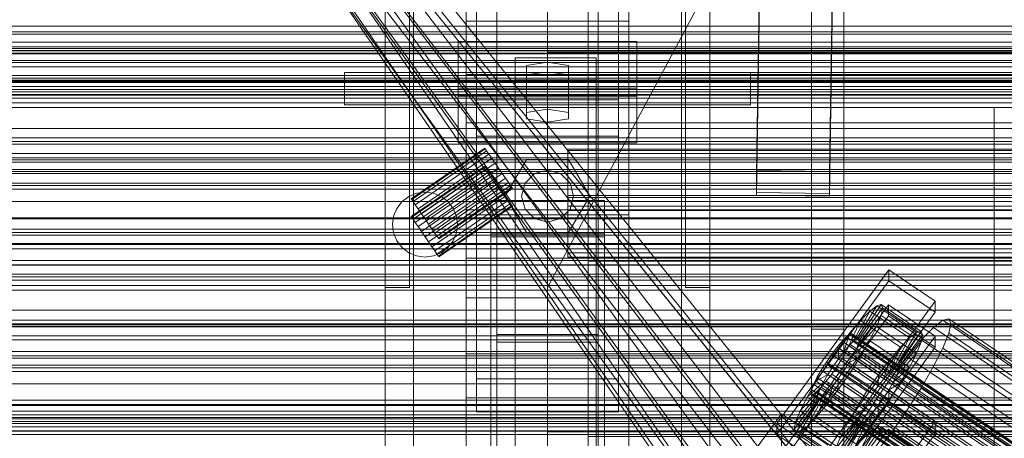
# Model space of a CAD drawing. Header units: millimetres. Extents: x -2233 to 61924, y -68080 to 6847.
# Tile 94 of 256: x -560 to -318, y -34682 to -34578. Entities that reach past the tile are written whole.
import ezdxf

# ---------------------------------------------------------------- set-up
doc = ezdxf.new("R2010")
doc.units = ezdxf.units.MM
for name, color, linetype, lineweight in [('COTAS_O', 1, 'Continuous', 0), ('COTAS_P', 1, 'Continuous', 0), ('frontal_briquetadora', 7, 'Continuous', 0), ('frontal_C01', 7, 'Continuous', 0), ('frontal_C02', 7, 'Continuous', 0), ('frontal_C03', 7, 'Continuous', 0), ('frontal_mezcladora', 7, 'Continuous', 0), ('frontal_secador', 7, 'Continuous', 0), ('frontal_tolva-C01', 7, 'Continuous', 0)]:
    doc.layers.add(name, color=color, linetype=linetype, lineweight=lineweight)
doc.dimstyles.new('R19_100', dxfattribs={"dimtxt": 250, "dimasz": 150, "dimexe": 150, "dimexo": 80, "dimgap": 100, "dimtad": 1, "dimtih": 1, "dimtoh": 1, "dimdsep": 46, "dimcen": 0.09, "dimadec": 0, "dimazin": 0, "dimtfac": 1, "dimtdec": 4, "dimtofl": 0, "dimtmove": 0, "dimatfit": 3, "dimfxl": 1, "dimtolj": 1, "dimtzin": 0, "dimarcsym": 0})

# ---------------------------------------------------------------- blocks, each defined once
blk = doc.blocks.new('DIM_R27_48')
at = {"layer": 'COTAS_P'}
for p, q in [((-1750, -34600), (-1600, -34555)), ((2600, -34600), (2450, -34555)), ((-1750, -35500), (-1750, -34600)), ((-1750, -34600), (2600, -34600)), ((-1750, -34600), (-1600, -34645)), ((2600, -34600), (2450, -34645)), ((2600, -35500), (2600, -34600))]:
    blk.add_line(p, q, dxfattribs=at)
blk.add_text('4350 P', height=250, dxfattribs=at).set_placement((425, -34500))
blk = doc.blocks.new('DIM_R27_54')
at = {"layer": 'COTAS_O'}
for p, q in [((-1850, -34600), (-1850, -35300)), ((-150, -34600), (-150, -35300)), ((-1850, -35300), (-1700, -35255)), ((-150, -35300), (-300, -35255)), ((-150, -35300), (-1850, -35300)), ((-1850, -35300), (-1700, -35345)), ((-150, -35300), (-300, -35345))]:
    blk.add_line(p, q, dxfattribs=at)
blk.add_text('1700 O', height=250, rotation=180, dxfattribs=at).set_placement((-1000, -35400))
blk = doc.blocks.new('DIM_R27_55')
at = {"layer": 'COTAS_O'}
for p, q in [((-650, -33700), (50, -33700)), ((50, -33700), (5, -33850)), ((50, -34900), (50, -33700)), ((50, -33700), (95, -33850)), ((50, -34900), (5, -34750)), ((50, -34900), (95, -34750)), ((-650, -34900), (50, -34900))]:
    blk.add_line(p, q, dxfattribs=at)
blk.add_text('1200 O', height=250, rotation=90, dxfattribs=at).set_placement((-50, -34300))
blk = doc.blocks.new('DIM_R27_56')
at = {"layer": 'COTAS_O'}
for p, q in [((-650, -34200), (-500, -34155)), ((650, -34200), (500, -34155)), ((-650, -34900), (-650, -34200)), ((-650, -34200), (650, -34200)), ((-650, -34200), (-500, -34245)), ((650, -34200), (500, -34245)), ((650, -34900), (650, -34200))]:
    blk.add_line(p, q, dxfattribs=at)
blk.add_text('1300 O', height=250, dxfattribs=at).set_placement((0, -34100))

msp = doc.modelspace()

# ---------------------------------------------------------------- linework, layer by layer
at = {"layer": 'frontal_briquetadora'}
for p, q in [((-430, -34680), (-430, -33820)), ((-430, -34680), (-430, -34260)), ((-430, -34680), (-430, -34305)), ((-430, -34471), (-430, -34680)), ((-430, -34496), (-430, -34680)), ((-430, -34680), (-223.45, -34680)), ((-430, -34680), (-210, -34680)), ((-430, -34680), (-320, -34680)), ((-430, -34736), (-430, -34680)), ((-320, -34736), (-320, -34680))]:
    msp.add_line(p, q, dxfattribs=at)
at = {"layer": 'frontal_C01'}
for p, q in [((-442.5, -34657.873), (-442.5, -34055.074)), ((-417.5, -34055.074), (-417.5, -34657.873)), ((-442.5, -34684.054), (-442.5, -34081.254)), ((-417.5, -34684.054), (-417.5, -34081.254)), ((-450, -34646.889), (-450, -34323.351)), ((-410, -34323.351), (-410, -34646.889)), ((-450, -34695.038), (-450, -34371.499)), ((-410, -34695.038), (-410, -34371.499)), ((-450, -34695.982), (-450, -34372.443)), ((-410, -34372.443), (-410, -34695.982)), ((-447.5, -34666.919), (-447.5, -34387.659)), ((-412.5, -34387.659), (-412.5, -34666.919)), ((-447.5, -34675.008), (-447.5, -34395.747)), ((-412.5, -34675.008), (-412.5, -34395.747)), ((-450, -34734.501), (-450, -34410.962)), ((-410, -34734.501), (-410, -34410.962)), ((-378.512, -34615.535), (-375.644, -34420.425)), ((-357.646, -34420.67), (-360.514, -34615.781)), ((-378.512, -34620.928), (-375.644, -34425.817)), ((-360.514, -34621.173), (-357.646, -34426.063)), ((-430, -34536.343), (-430, -34586.343)), ((-470, -34644.343), (-470, -34541.343)), ((-464, -34644.343), (-464, -34541.343)), ((-430, -34644.343), (-375, -34541.343)), ((-430, -34541.343), (-430, -34644.343)), ((-396, -34644.343), (-396, -34541.343)), ((-390, -34644.343), (-390, -34541.343)), ((-452, -34597.189), (-452, -34583.709)), ((-452, -34583.709), (-408, -34583.709)), ((-452, -34595.264), (-452, -34583.709)), ((-408, -34583.709), (-408, -34597.189)), ((-408, -34583.709), (-408, -34595.264)), ((-438, -34593.145), (-438, -34587.753)), ((-438, -34587.753), (-418, -34587.753)), ((-438, -34733.054), (-438, -34587.753)), ((-430, -34586.343), (-430, -34591.343)), ((430, -34586.343), (-430, -34586.343)), ((-418, -34587.753), (-418, -34593.145)), ((-418, -34587.753), (-418, -34733.054)), ((-430, -34588.831), (-435.196, -34589.64)), ((-435.196, -34589.64), (-435.196, -34591.258)), ((-435.196, -34601.196), (-435.196, -34589.64)), ((-424.804, -34589.64), (-430, -34588.831)), ((-430, -34600.387), (-430, -34588.831)), ((-424.804, -34591.258), (-424.804, -34589.64)), ((-424.804, -34601.196), (-424.804, -34589.64)), ((-480, -34591.343), (-380, -34591.343)), ((-480, -34599.343), (-480, -34591.343)), ((-435.196, -34591.258), (-430, -34592.067)), ((-435.196, -34602.813), (-435.196, -34591.258)), ((-430, -34592.067), (-424.804, -34591.258)), ((430, -34591.343), (-430, -34591.343)), ((-430, -34592.067), (-430, -34603.622)), ((-424.804, -34602.813), (-424.804, -34591.258)), ((-380, -34599.343), (-380, -34591.343)), ((-418, -34593.145), (-438, -34593.145)), ((-438, -34593.145), (-438, -34738.446)), ((-418, -34738.446), (-418, -34593.145)), ((-408, -34595.264), (-452, -34595.264)), ((-452, -34595.264), (-452, -34608.745)), ((-408, -34597.189), (-452, -34597.189)), ((-452, -34597.189), (-452, -34608.745)), ((-408, -34608.745), (-408, -34595.264)), ((-408, -34608.745), (-408, -34597.189)), ((-480, -34599.343), (-380, -34599.343)), ((-470, -34599.343), (-463, -34599.343)), ((-470, -35975), (-470, -34599.343)), ((-463, -35975), (-463, -34599.343)), ((-463, -34599.343), (-397, -34599.343)), ((-397, -34599.343), (-390, -34599.343)), ((-397, -35975), (-397, -34599.343)), ((-390, -35975), (-390, -34599.343)), ((-435.196, -34601.196), (-430, -34600.387)), ((-435.196, -34602.813), (-435.196, -34601.196)), ((-430, -34600.387), (-424.804, -34601.196)), ((-424.804, -34601.196), (-424.804, -34602.813)), ((-430, -34603.622), (-435.196, -34602.813)), ((-424.804, -34602.813), (-430, -34603.622)), ((-452, -34608.745), (-408, -34608.745)), ((-425, -34624.302), (-425, -34610.606)), ((-425, -34610.606), (425, -34610.606)), ((-425, -34622.162), (-425, -34610.606)), ((-440.4, -34621.843), (-435.2, -34612.836)), ((-435.2, -34612.836), (-424.8, -34612.836)), ((-424.8, -34612.836), (-419.6, -34621.843)), ((-435.543, -34618.643), (-433.2, -34616.301)), ((-433.2, -34616.301), (-430, -34615.443)), ((-430, -34615.443), (-426.8, -34616.301)), ((-426.8, -34616.301), (-424.457, -34618.643)), ((-360.514, -34615.781), (-378.512, -34615.535)), ((-378.512, -34615.535), (-378.512, -34620.928)), ((-360.514, -34621.173), (-360.514, -34615.781)), ((-436.4, -34621.843), (-435.543, -34618.643)), ((-424.457, -34618.643), (-423.6, -34621.843)), ((-378.512, -34620.928), (-360.514, -34621.173)), ((-444, -34631.128), (-444, -34623.04)), ((-444, -34623.04), (-416, -34623.04)), ((-444, -34716.011), (-444, -34623.04)), ((-435.2, -34630.85), (-440.4, -34621.843)), ((-435.543, -34625.043), (-436.4, -34621.843)), ((425, -34622.162), (-425, -34622.162)), ((-425, -34622.162), (-425, -34635.858)), ((-419.6, -34621.843), (-424.8, -34630.85)), ((-423.6, -34621.843), (-424.457, -34625.043)), ((-416, -34623.04), (-416, -34631.128)), ((-416, -34623.04), (-416, -34716.011)), ((-433.2, -34627.386), (-435.543, -34625.043)), ((-424.457, -34625.043), (-426.8, -34627.386)), ((425, -34624.302), (-425, -34624.302)), ((-425, -34624.302), (-425, -34635.858)), ((-430, -34628.243), (-433.2, -34627.386)), ((-426.8, -34627.386), (-430, -34628.243)), ((-416, -34631.128), (-444, -34631.128)), ((-444, -34631.128), (-444, -34724.099)), ((-424.8, -34630.85), (-435.2, -34630.85)), ((-416, -34724.099), (-416, -34631.128)), ((-425, -34635.858), (425, -34635.858)), ((-373.501, -34677.904), (-345.969, -34640.05)), ((-345.981, -34642.746), (-345.969, -34640.05)), ((-345.969, -34640.05), (-334.501, -34647.786)), ((-345.981, -34642.746), (-373.513, -34680.6)), ((-334.513, -34650.482), (-345.981, -34642.746)), ((-464, -34644.343), (-470, -34644.343)), ((-390, -34644.343), (-396, -34644.343)), ((-410, -34646.889), (-450, -34646.889)), ((-450, -34646.889), (-450, -34695.038)), ((-450, -34970.428), (-450, -34646.889)), ((-410, -34695.038), (-410, -34646.889)), ((-410, -34646.889), (-410, -34970.428)), ((-334.501, -34647.786), (-362.033, -34685.64)), ((-334.501, -34647.786), (-334.513, -34650.482)), ((-373.539, -34686.532), (-346.008, -34648.677)), ((-362.045, -34688.336), (-334.513, -34650.482)), ((-354.71, -34657.668), (-350.645, -34650.185)), ((-353.892, -34657.043), (-348.918, -34648.865)), ((-353.378, -34656.919), (-347.835, -34648.603)), ((-353.205, -34657.305), (-347.47, -34649.419)), ((-350.645, -34650.185), (-352.899, -34652.474)), ((-348.918, -34648.865), (-350.645, -34650.185)), ((-350.645, -34650.185), (-340.816, -34656.816)), ((-347.835, -34648.603), (-348.918, -34648.865)), ((-348.918, -34648.865), (-339.088, -34655.496)), ((-347.847, -34651.255), (-347.47, -34649.419)), ((-347.835, -34648.603), (-338.005, -34655.234)), ((-347.47, -34649.419), (-347.835, -34648.603)), ((-347.47, -34649.419), (-337.64, -34656.05)), ((-346.02, -34651.373), (-346.008, -34648.677)), ((-346.008, -34648.677), (-334.539, -34656.414)), ((-346.02, -34651.373), (-373.551, -34689.228)), ((-355.777, -34658.752), (-352.899, -34652.474)), ((-352.899, -34652.474), (-355.525, -34655.576)), ((-353.384, -34658.175), (-347.847, -34651.255)), ((-352.899, -34652.474), (-343.069, -34659.105)), ((-348.941, -34653.987), (-347.847, -34651.255)), ((-347.847, -34651.255), (-338.017, -34657.886)), ((-334.551, -34659.11), (-346.02, -34651.373)), ((-332.629, -34652.472), (-334.938, -34654.237)), ((-331.181, -34652.123), (-332.629, -34652.472)), ((-332.629, -34652.472), (-148.32, -34776.807)), ((-331.197, -34655.668), (-330.692, -34653.213)), ((-330.692, -34653.213), (-331.181, -34652.123)), ((-331.181, -34652.123), (-146.872, -34776.458)), ((-330.692, -34653.213), (-146.383, -34777.548)), ((-355.525, -34655.576), (-358.345, -34659.28)), ((-357.021, -34660.222), (-355.525, -34655.576)), ((-355.525, -34655.576), (-345.695, -34662.207)), ((-353.902, -34659.469), (-348.941, -34653.987)), ((-350.678, -34657.43), (-348.941, -34653.987)), ((-348.941, -34653.987), (-339.111, -34660.619)), ((-339.088, -34655.496), (-344.062, -34663.674)), ((-338.005, -34655.234), (-343.549, -34663.55)), ((-340.816, -34656.816), (-339.088, -34655.496)), ((-339.088, -34655.496), (-338.005, -34655.234)), ((-338.005, -34655.234), (-337.64, -34656.05)), ((-334.938, -34654.237), (-337.95, -34657.298)), ((-334.938, -34654.237), (-150.629, -34778.572)), ((-332.659, -34659.321), (-331.197, -34655.668)), ((-331.197, -34655.668), (-146.887, -34780.003)), ((-417.5, -34655.973), (-442.5, -34655.973)), ((-442.5, -34655.973), (-442.5, -34685.954)), ((-442.5, -34700.251), (-442.5, -34655.973)), ((-442.5, -34684.054), (-442.5, -34657.873)), ((-442.5, -34657.873), (-417.5, -34657.873)), ((-417.5, -34685.954), (-417.5, -34655.973)), ((-417.5, -34655.973), (-417.5, -34700.251)), ((-417.5, -34657.873), (-417.5, -34684.054)), ((-334.539, -34656.414), (-362.071, -34694.268)), ((-357.415, -34657.647), (-358.659, -34659.117)), ((-356.348, -34656.563), (-357.415, -34657.647)), ((-357.415, -34657.647), (-143.617, -34801.875)), ((-355.53, -34655.937), (-356.348, -34656.563)), ((-356.348, -34656.563), (-142.549, -34800.791)), ((-355.777, -34658.752), (-354.71, -34657.668)), ((-355.541, -34658.364), (-355.022, -34657.07)), ((-355.017, -34655.814), (-355.53, -34655.937)), ((-355.53, -34655.937), (-141.731, -34800.166)), ((-355.022, -34657.07), (-354.844, -34656.2)), ((-355.022, -34657.07), (-141.224, -34801.298)), ((-354.844, -34656.2), (-355.017, -34655.814)), ((-355.017, -34655.814), (-141.218, -34800.042)), ((-354.844, -34656.2), (-141.045, -34800.428)), ((-354.725, -34661.1), (-350.678, -34657.43)), ((-354.71, -34657.668), (-353.892, -34657.043)), ((-344.88, -34664.299), (-354.71, -34657.668)), ((-353.892, -34657.043), (-353.378, -34656.919)), ((-344.062, -34663.674), (-353.892, -34657.043)), ((-353.205, -34657.305), (-353.384, -34658.175)), ((-343.549, -34663.55), (-353.378, -34656.919)), ((-353.378, -34656.919), (-353.205, -34657.305)), ((-343.376, -34663.936), (-353.205, -34657.305)), ((-352.938, -34661.347), (-350.678, -34657.43)), ((-350.678, -34657.43), (-340.848, -34664.061)), ((-340.816, -34656.816), (-344.88, -34664.299)), ((-338.017, -34657.886), (-343.554, -34664.806)), ((-337.64, -34656.05), (-343.376, -34663.936)), ((-343.069, -34659.105), (-340.816, -34656.816)), ((-337.95, -34657.298), (-341.461, -34661.445)), ((-338.017, -34657.886), (-339.111, -34660.619)), ((-337.64, -34656.05), (-338.017, -34657.886)), ((-337.95, -34657.298), (-153.641, -34781.633)), ((-334.539, -34656.414), (-334.551, -34659.11)), ((-362.083, -34696.964), (-334.551, -34659.11)), ((-358.345, -34659.28), (-361.166, -34663.333)), ((-358.659, -34659.117), (-359.995, -34660.871)), ((-358.659, -34659.117), (-144.861, -34803.345)), ((-358.345, -34659.28), (-358.357, -34661.976)), ((-358.357, -34661.976), (-357.021, -34660.222)), ((-348.515, -34665.911), (-358.345, -34659.28)), ((-357.434, -34661.85), (-356.363, -34659.994)), ((-357.021, -34660.222), (-355.777, -34658.752)), ((-347.191, -34666.853), (-357.021, -34660.222)), ((-356.363, -34659.994), (-355.541, -34658.364)), ((-356.363, -34659.994), (-142.565, -34804.223)), ((-345.947, -34665.383), (-355.777, -34658.752)), ((-355.541, -34658.364), (-141.742, -34802.592)), ((-353.902, -34659.469), (-354.725, -34661.1)), ((-353.384, -34658.175), (-353.902, -34659.469)), ((-344.073, -34666.1), (-353.902, -34659.469)), ((-343.554, -34664.806), (-353.384, -34658.175)), ((-343.069, -34659.105), (-345.947, -34665.383)), ((-345.695, -34662.207), (-343.069, -34659.105)), ((-334.981, -34663.922), (-332.659, -34659.321)), ((-332.659, -34659.321), (-148.35, -34783.655)), ((-450, -34671.541), (-450, -34660.756)), ((-450, -34660.756), (450, -34660.756)), ((-450, -34694.46), (-450, -34660.756)), ((-361.332, -34662.791), (-362.578, -34664.745)), ((-359.995, -34660.871), (-361.332, -34662.791)), ((-361.332, -34662.791), (-147.533, -34807.019)), ((-146.196, -34805.099), (-359.995, -34660.871)), ((-359.693, -34663.896), (-358.357, -34661.976)), ((-358.68, -34663.804), (-357.434, -34661.85)), ((-358.357, -34661.976), (-348.527, -34668.607)), ((-357.434, -34661.85), (-143.635, -34806.078)), ((-354.725, -34661.1), (-355.796, -34662.955)), ((-355.796, -34662.955), (-352.938, -34661.347)), ((-355.569, -34665.473), (-352.938, -34661.347)), ((-344.895, -34667.731), (-354.725, -34661.1)), ((-352.938, -34661.347), (-343.108, -34667.978)), ((-348.515, -34665.911), (-345.695, -34662.207)), ((-345.695, -34662.207), (-347.191, -34666.853)), ((-341.461, -34661.445), (-345.231, -34666.396)), ((-339.111, -34660.619), (-344.073, -34666.1)), ((-341.461, -34661.445), (-157.152, -34785.78)), ((-339.111, -34660.619), (-340.848, -34664.061)), ((-361.166, -34663.333), (-363.797, -34667.458)), ((-362.578, -34664.745), (-363.648, -34666.6)), ((-362.578, -34664.745), (-148.779, -34808.973)), ((-359.693, -34663.896), (-361.166, -34663.333)), ((-361.166, -34663.333), (-351.336, -34669.964)), ((-360.939, -34665.85), (-359.693, -34663.896)), ((-360.017, -34665.724), (-358.68, -34663.804)), ((-349.863, -34670.527), (-359.693, -34663.896)), ((-358.68, -34663.804), (-144.881, -34808.033)), ((-357.042, -34664.909), (-358.378, -34666.829)), ((-355.796, -34662.955), (-357.042, -34664.909)), ((-357.042, -34664.909), (-355.569, -34665.473)), ((-347.212, -34671.541), (-357.042, -34664.909)), ((-345.966, -34669.586), (-355.796, -34662.955)), ((-344.88, -34664.299), (-345.947, -34665.383)), ((-340.848, -34664.061), (-344.895, -34667.731)), ((-344.062, -34663.674), (-344.88, -34664.299)), ((-344.073, -34666.1), (-343.554, -34664.806)), ((-343.549, -34663.55), (-344.062, -34663.674)), ((-343.554, -34664.806), (-343.376, -34663.936)), ((-343.376, -34663.936), (-343.549, -34663.55)), ((-340.848, -34664.061), (-343.108, -34667.978)), ((-338.003, -34669.159), (-334.981, -34663.922)), ((-334.981, -34663.922), (-150.672, -34788.257)), ((-412.5, -34666.919), (-447.5, -34666.919)), ((-447.5, -34666.919), (-447.5, -34675.008)), ((-412.5, -34675.008), (-412.5, -34666.919)), ((-363.797, -34667.458), (-366.057, -34671.376)), ((-362.01, -34667.706), (-366.057, -34671.376)), ((-363.648, -34666.6), (-364.471, -34668.231)), ((-360.939, -34665.85), (-363.797, -34667.458)), ((-363.797, -34667.458), (-353.967, -34674.089)), ((-363.648, -34666.6), (-149.85, -34810.829)), ((-362.833, -34669.336), (-362.01, -34667.706)), ((-362.596, -34668.948), (-361.352, -34667.478)), ((-362.01, -34667.706), (-360.939, -34665.85)), ((-352.18, -34674.337), (-362.01, -34667.706)), ((-361.352, -34667.478), (-360.017, -34665.724)), ((-361.352, -34667.478), (-147.554, -34811.707)), ((-351.109, -34672.481), (-360.939, -34665.85)), ((-360.017, -34665.724), (-146.218, -34809.952)), ((-358.378, -34666.829), (-359.714, -34668.583)), ((-358.39, -34669.525), (-355.569, -34665.473)), ((-358.378, -34666.829), (-358.39, -34669.525)), ((-348.548, -34673.46), (-358.378, -34666.829)), ((-355.569, -34665.473), (-345.739, -34672.104)), ((-351.336, -34669.964), (-348.515, -34665.911)), ((-345.231, -34666.396), (-349.002, -34671.814)), ((-348.527, -34668.607), (-348.515, -34665.911)), ((-347.191, -34666.853), (-348.527, -34668.607)), ((-345.947, -34665.383), (-347.191, -34666.853)), ((-345.966, -34669.586), (-344.895, -34667.731)), ((-160.922, -34790.731), (-345.231, -34666.396)), ((-344.895, -34667.731), (-344.073, -34666.1)), ((-362.833, -34669.336), (-367.794, -34674.818)), ((-364.989, -34669.525), (-365.168, -34670.395)), ((-364.471, -34668.231), (-364.989, -34669.525)), ((-364.989, -34669.525), (-151.191, -34813.754)), ((-364.482, -34670.657), (-363.664, -34670.032)), ((-364.471, -34668.231), (-150.672, -34812.459)), ((-360.958, -34670.053), (-363.836, -34676.331)), ((-363.664, -34670.032), (-362.596, -34668.948)), ((-363.664, -34670.032), (-149.865, -34814.26)), ((-363.351, -34670.63), (-362.833, -34669.336)), ((-353.003, -34675.967), (-362.833, -34669.336)), ((-362.596, -34668.948), (-148.798, -34813.176)), ((-360.958, -34670.053), (-362.025, -34671.137)), ((-359.714, -34668.583), (-361.21, -34673.229)), ((-361.21, -34673.229), (-358.39, -34669.525)), ((-359.714, -34668.583), (-360.958, -34670.053)), ((-351.128, -34676.684), (-360.958, -34670.053)), ((-349.884, -34675.215), (-359.714, -34668.583)), ((-358.39, -34669.525), (-348.56, -34676.156)), ((-353.967, -34674.089), (-351.336, -34669.964)), ((-351.336, -34669.964), (-349.863, -34670.527)), ((-348.527, -34668.607), (-349.863, -34670.527)), ((-347.212, -34671.541), (-345.966, -34669.586)), ((-343.108, -34667.978), (-345.966, -34669.586)), ((-343.108, -34667.978), (-345.739, -34672.104)), ((-341.52, -34674.675), (-338.003, -34669.159)), ((-338.003, -34669.159), (-153.694, -34793.494)), ((450, -34671.541), (-450, -34671.541)), ((-450, -34671.541), (-450, -34705.245)), ((-363.53, -34671.5), (-369.265, -34679.387)), ((-363.357, -34671.886), (-368.9, -34680.202)), ((-363.351, -34670.63), (-368.888, -34677.55)), ((-362.843, -34671.763), (-367.817, -34679.94)), ((-366.057, -34671.376), (-367.794, -34674.818)), ((-362.025, -34671.137), (-366.09, -34678.62)), ((-366.057, -34671.376), (-356.228, -34678.007)), ((-365.168, -34670.395), (-364.995, -34670.781)), ((-365.168, -34670.395), (-151.369, -34814.623)), ((-364.995, -34670.781), (-364.482, -34670.657)), ((-364.995, -34670.781), (-151.196, -34815.01)), ((-364.482, -34670.657), (-150.683, -34814.886)), ((-363.53, -34671.5), (-363.351, -34670.63)), ((-363.357, -34671.886), (-363.53, -34671.5)), ((-353.7, -34678.131), (-363.53, -34671.5)), ((-362.843, -34671.763), (-363.357, -34671.886)), ((-353.527, -34678.518), (-363.357, -34671.886)), ((-353.521, -34677.262), (-363.351, -34670.63)), ((-362.025, -34671.137), (-362.843, -34671.763)), ((-353.014, -34678.394), (-362.843, -34671.763)), ((-352.196, -34677.768), (-362.025, -34671.137)), ((-353.967, -34674.089), (-351.109, -34672.481)), ((-349.002, -34671.814), (-352.519, -34677.329)), ((-351.109, -34672.481), (-352.18, -34674.337)), ((-349.863, -34670.527), (-351.109, -34672.481)), ((-349.002, -34671.814), (-164.693, -34796.149)), ((-345.739, -34672.104), (-348.56, -34676.156)), ((-348.548, -34673.46), (-347.212, -34671.541)), ((-345.739, -34672.104), (-347.212, -34671.541)), ((-447.5, -34675.008), (-412.5, -34675.008)), ((-367.794, -34674.818), (-368.888, -34677.55)), ((-367.794, -34674.818), (-357.964, -34681.449)), ((-363.836, -34676.331), (-361.21, -34673.229)), ((-361.21, -34673.229), (-351.38, -34679.86)), ((-356.228, -34678.007), (-353.967, -34674.089)), ((-356.228, -34678.007), (-352.18, -34674.337)), ((-352.18, -34674.337), (-353.003, -34675.967)), ((-349.884, -34675.215), (-348.548, -34673.46)), ((-348.56, -34676.156), (-348.548, -34673.46)), ((-345.291, -34680.092), (-341.52, -34674.675)), ((-341.52, -34674.675), (-157.211, -34799.009)), ((-378.086, -34683.404), (-372.35, -34675.518)), ((-372.408, -34688.459), (-372.35, -34675.518)), ((-372.35, -34675.518), (-360.882, -34683.254)), ((-366.09, -34678.62), (-363.836, -34676.331)), ((-363.836, -34676.331), (-354.006, -34682.962)), ((-359.058, -34684.181), (-353.521, -34677.262)), ((-357.964, -34681.449), (-353.003, -34675.967)), ((-352.519, -34677.329), (-355.541, -34682.566)), ((-354.006, -34682.962), (-351.128, -34676.684)), ((-353.521, -34677.262), (-353.7, -34678.131)), ((-353.003, -34675.967), (-353.521, -34677.262)), ((-352.519, -34677.329), (-168.21, -34801.664)), ((-352.196, -34677.768), (-351.128, -34676.684)), ((-351.38, -34679.86), (-349.884, -34675.215)), ((-348.56, -34676.156), (-351.38, -34679.86)), ((-351.128, -34676.684), (-349.884, -34675.215)), ((-373.501, -34677.904), (-373.513, -34680.6)), ((-362.033, -34685.64), (-373.501, -34677.904)), ((-368.888, -34677.55), (-369.265, -34679.387)), ((-369.265, -34679.387), (-368.9, -34680.202)), ((-369.265, -34679.387), (-359.436, -34686.018)), ((-368.888, -34677.55), (-359.058, -34684.181)), ((-367.817, -34679.94), (-366.09, -34678.62)), ((-366.09, -34678.62), (-356.26, -34685.251)), ((-359.436, -34686.018), (-353.7, -34678.131)), ((-359.07, -34686.833), (-353.527, -34678.518)), ((-357.987, -34686.572), (-353.014, -34678.394)), ((-357.964, -34681.449), (-356.228, -34678.007)), ((-356.26, -34685.251), (-352.196, -34677.768)), ((-351.38, -34679.86), (-354.006, -34682.962)), ((-353.7, -34678.131), (-353.527, -34678.518)), ((-353.527, -34678.518), (-353.014, -34678.394)), ((-353.014, -34678.394), (-352.196, -34677.768)), ((-373.513, -34680.6), (-362.045, -34688.336)), ((-368.9, -34680.202), (-367.817, -34679.94)), ((-368.9, -34680.202), (-359.07, -34686.833)), ((-367.817, -34679.94), (-357.987, -34686.572)), ((-359.058, -34684.181), (-357.964, -34681.449)), ((-349.061, -34685.044), (-345.291, -34680.092)), ((-345.291, -34680.092), (-160.982, -34804.427))]:
    msp.add_line(p, q, dxfattribs=at)
at = {"layer": 'frontal_C02'}
for p, q in [((-470, -35975), (-470, -33530.372)), ((-463, -35975), (-463, -33530.372)), ((-397, -35975), (-397, -33530.372)), ((-390, -35975), (-390, -33530.372)), ((-470, -35975), (-470, -34035.57)), ((-463, -35975), (-463, -34035.57)), ((-397, -35975), (-397, -34035.57)), ((-390, -35975), (-390, -34035.57)), ((-450, -34578.704), (-450, -34221.042)), ((-410, -34221.042), (-410, -34578.704)), ((-450, -34626.431), (-450, -34268.769)), ((-410, -34626.431), (-410, -34268.769)), ((-450, -34759.774), (-450, -34402.112)), ((-410, -34402.112), (-410, -34759.774)), ((-442.5, -34946.786), (-442.5, -34407.76)), ((-417.5, -34407.76), (-417.5, -34946.786)), ((-447.5, -34598.096), (-447.5, -34416.732)), ((-412.5, -34416.732), (-412.5, -34598.096)), ((-378.512, -34615.627), (-375.644, -34422.222)), ((-357.646, -34422.465), (-360.514, -34615.87)), ((-447.5, -34607.038), (-447.5, -34425.674)), ((-412.5, -34607.038), (-412.5, -34425.674)), ((-378.512, -34621.588), (-375.644, -34428.183)), ((-360.514, -34621.831), (-357.646, -34428.427)), ((-442.5, -34973.672), (-442.5, -34434.646)), ((-417.5, -34973.672), (-417.5, -34434.646)), ((-450, -34797.956), (-450, -34440.294)), ((-410, -34797.956), (-410, -34440.294)), ((-410, -34578.704), (-450, -34578.704)), ((-450, -34578.704), (-450, -34626.431)), ((-450, -34936.365), (-450, -34578.704)), ((-410, -34626.431), (-410, -34578.704)), ((-410, -34578.704), (-410, -34936.365)), ((-450, -34603.756), (-450, -34591.833)), ((-450, -34591.833), (450, -34591.833)), ((-450, -34625.243), (-450, -34591.833)), ((-412.5, -34598.096), (-447.5, -34598.096)), ((-447.5, -34598.096), (-447.5, -34607.038)), ((-412.5, -34607.038), (-412.5, -34598.096)), ((450, -34603.756), (-450, -34603.756)), ((-450, -34603.756), (-450, -34637.165)), ((-447.5, -34607.038), (-412.5, -34607.038)), ((-425, -34625.415), (-425, -34610.274)), ((-425, -34610.274), (425, -34610.274)), ((-425, -34621.728), (-425, -34610.274)), ((-360.514, -34615.87), (-378.512, -34615.627)), ((-378.512, -34615.627), (-378.512, -34621.588)), ((-360.514, -34621.831), (-360.514, -34615.87)), ((-378.512, -34621.588), (-360.514, -34621.831)), ((-444, -34631.86), (-444, -34622.919)), ((-444, -34622.919), (-416, -34622.919)), ((-444, -34716.673), (-444, -34622.919)), ((425, -34621.728), (-425, -34621.728)), ((-425, -34621.728), (-425, -34636.869)), ((-416, -34622.919), (-416, -34631.86)), ((-416, -34622.919), (-416, -34716.673)), ((450, -34625.243), (-450, -34625.243)), ((-450, -34625.243), (-450, -34637.165)), ((-450, -34626.431), (-410, -34626.431)), ((-450, -34984.093), (-450, -34626.431)), ((425, -34625.415), (-425, -34625.415)), ((-425, -34625.415), (-425, -34636.869)), ((-410, -34984.093), (-410, -34626.431)), ((-416, -34631.86), (-444, -34631.86)), ((-444, -34631.86), (-444, -34725.615)), ((-416, -34725.615), (-416, -34631.86)), ((-450, -34637.165), (450, -34637.165)), ((-425, -34636.869), (425, -34636.869)), ((-373.501, -34707.289), (-345.969, -34669.766)), ((-345.981, -34672.747), (-345.969, -34669.766)), ((-345.969, -34669.766), (-334.501, -34677.435)), ((-345.981, -34672.747), (-373.513, -34710.269)), ((-334.513, -34680.416), (-345.981, -34672.747)), ((-334.501, -34677.435), (-362.033, -34714.958)), ((-334.501, -34677.435), (-334.513, -34680.416)), ((-373.539, -34716.826), (-346.008, -34679.304)), ((-353.892, -34687.118), (-348.918, -34678.858)), ((-353.378, -34687.063), (-347.835, -34678.74)), ((-353.205, -34687.517), (-347.47, -34679.7)), ((-348.918, -34678.858), (-350.645, -34680.046)), ((-347.835, -34678.74), (-348.918, -34678.858)), ((-348.918, -34678.858), (-339.088, -34685.432)), ((-347.847, -34681.672), (-347.47, -34679.7)), ((-347.835, -34678.74), (-338.005, -34685.314)), ((-347.47, -34679.7), (-347.835, -34678.74)), ((-347.47, -34679.7), (-337.64, -34686.273)), ((-346.02, -34682.284), (-346.008, -34679.304)), ((-346.008, -34679.304), (-334.539, -34686.973)), ((-362.045, -34717.938), (-334.513, -34680.416)), ((-354.71, -34687.681), (-350.645, -34680.046)), ((-350.645, -34680.046), (-352.899, -34682.222)), ((-350.645, -34680.046), (-340.816, -34686.619))]:
    msp.add_line(p, q, dxfattribs=at)
at = {"layer": 'frontal_C03'}
for p, q in [((-1250, -34579.978), (1250, -34579.978)), ((-1250, -34581.934), (1250, -34581.934)), ((1250, -34585.042), (-1250, -34585.042)), ((1250, -34585.923), (-1250, -34585.923)), ((1250, -34586.576), (-1250, -34586.576)), ((-1250, -34586.781), (1250, -34586.781)), ((-1250, -34588.377), (1250, -34588.377)), ((1250, -34588.884), (-1250, -34588.884)), ((-1250, -34589.941), (1250, -34589.941)), ((-1250, -34592.097), (1250, -34592.097)), ((1250, -34592.793), (-1250, -34592.793)), ((-1250, -34593.226), (1250, -34593.226)), ((1250, -34593.851), (-1250, -34593.851)), ((-1250, -34595.564), (1250, -34595.564)), ((-1250, -34596.148), (1250, -34596.148)), ((1250, -34596.158), (-1250, -34596.158)), ((1250, -34596.812), (-1250, -34596.812)), ((-1250, -34596.946), (1250, -34596.946)), ((1250, -34597.693), (-1250, -34597.693)), ((1250, -34607.499), (-1250, -34607.499)), ((1250, -34608.381), (-1250, -34608.381)), ((1250, -34609.034), (-1250, -34609.034)), ((1250, -34611.342), (-1250, -34611.342)), ((-1250, -34612.399), (1250, -34612.399)), ((-1500, -34615.78), (1500, -34615.78)), ((1250, -34615.251), (-1250, -34615.251)), ((1250, -34616.308), (-1250, -34616.308)), ((1250, -34618.616), (-1250, -34618.616)), ((1250, -34619.269), (-1250, -34619.269)), ((1250, -34620.151), (-1250, -34620.151)), ((1500, -34627.188), (-1500, -34627.188)), ((1500, -34627.473), (-1500, -34627.473)), ((1250, -34629.957), (-1250, -34629.957)), ((1250, -34630.838), (-1250, -34630.838)), ((1250, -34631.492), (-1250, -34631.492)), ((1250, -34633.799), (-1250, -34633.799)), ((-1250, -34634.856), (1250, -34634.856)), ((1250, -34637.709), (-1250, -34637.709)), ((-1500, -34638.882), (1500, -34638.882)), ((1250, -34638.766), (-1250, -34638.766)), ((1250, -34641.073), (-1250, -34641.073)), ((1250, -34641.727), (-1250, -34641.727)), ((1250, -34642.608), (-1250, -34642.608)), ((1250, -34652.415), (-1250, -34652.415)), ((1250, -34653.296), (-1250, -34653.296)), ((1250, -34653.949), (-1250, -34653.949)), ((1250, -34656.257), (-1250, -34656.257)), ((-1250, -34657.314), (1250, -34657.314)), ((1250, -34660.166), (-1250, -34660.166)), ((1250, -34661.224), (-1250, -34661.224)), ((1250, -34663.531), (-1250, -34663.531)), ((1250, -34664.184), (-1250, -34664.184)), ((1250, -34665.066), (-1250, -34665.066)), ((1250, -34674.872), (-1250, -34674.872)), ((1250, -34675.754), (-1250, -34675.754)), ((1250, -34676.407), (-1250, -34676.407)), ((-1250, -34676.77), (1250, -34676.77)), ((-1250, -34677.403), (1250, -34677.403)), ((-1250, -34677.867), (1250, -34677.867)), ((1250, -34678.714), (-1250, -34678.714)), ((-1250, -34679.722), (1250, -34679.722)), ((-1250, -34679.772), (1250, -34679.772)), ((-1250, -34680.619), (1250, -34680.619))]:
    msp.add_line(p, q, dxfattribs=at)
at = {"layer": 'frontal_mezcladora'}
for p, q in [((-365, -34590), (-365, -34525.346)), ((-357, -34590), (-357, -34525.346)), ((-420, -34590), (-420, -34542.102)), ((-420, -34637.898), (-420, -34590)), ((240, -34590), (-420, -34590)), ((-365, -34654.654), (-365, -34590)), ((-357, -34590), (-365, -34590)), ((-357, -34590), (-357, -34654.654)), ((-320, -34600), (-260, -34600)), ((-320, -34820), (-320, -34600)), ((-420, -34637.898), (-420, -34681.107)), ((-420, -34637.898), (240, -34637.898)), ((-365, -34654.654), (-365, -34709.466)), ((-365, -34654.654), (-357, -34654.654)), ((-357, -34654.654), (-357, -34709.466)), ((-420, -34681.107), (-420, -34715.398)), ((-420, -34681.107), (240, -34681.107))]:
    msp.add_line(p, q, dxfattribs=at)
at = {"layer": 'frontal_secador'}
for p, q in [((1250, -34581.314), (-1250, -34581.314)), ((1250, -34583.856), (-1250, -34583.856)), ((1250, -34585.455), (-1250, -34585.455)), ((1250, -34586), (-1250, -34586)), ((1360, -34593.5), (-1360, -34593.5)), ((1360, -34594.863), (-1360, -34594.863)), ((1250, -34593.75), (-1250, -34593.75)), ((1360, -34598.859), (-1360, -34598.859)), ((1360, -34605.216), (-1360, -34605.216)), ((1360, -34613.5), (-1360, -34613.5)), ((1250, -34612.924), (-1250, -34612.924)), ((1360, -34623.147), (-1360, -34623.147)), ((-1360, -34633.5), (1360, -34633.5)), ((-1250, -34633.5), (1250, -34633.5)), ((1360, -34643.853), (-1360, -34643.853)), ((-1250, -34645), (1250, -34645)), ((-1400, -34650), (1400, -34650)), ((-1250, -34650), (1250, -34650)), ((1360, -34653.5), (-1360, -34653.5)), ((1250, -34654.076), (-1250, -34654.076)), ((1360, -34661.784), (-1360, -34661.784)), ((1360, -34668.141), (-1360, -34668.141)), ((1360, -34672.137), (-1360, -34672.137)), ((1360, -34673.5), (-1360, -34673.5)), ((1250, -34673.25), (-1250, -34673.25))]:
    msp.add_line(p, q, dxfattribs=at)
at = {"layer": 'frontal_tolva-C01'}
for p, q in [((-225, -34862.823), (-600, -34397.972)), ((-600, -34398.402), (-225, -34943.645)), ((-600, -34400), (-225, -34864.851)), ((-225, -34945.243), (-600, -34400)), ((-356.25, -34717.307), (-506.25, -34522.041)), ((-509.546, -34524.308), (-359.546, -34719.574)), ((-491.832, -34527.718), (-364.332, -34685.767)), ((-506.25, -34530.482), (-356.25, -34739.254)), ((-367.5, -34688.208), (-495, -34530.158)), ((-359.546, -34741.521), (-509.546, -34532.749)), ((-364.332, -34701.717), (-491.832, -34534.921)), ((-495, -34537.361), (-367.5, -34704.157)), ((-491.689, -34543.221), (-364.189, -34719.857)), ((-367.5, -34722.101), (-495, -34545.465)), ((-364.189, -34735.807), (-491.689, -34550.424)), ((-495, -34552.668), (-367.5, -34738.05)), ((-445.446, -34610.048), (-463.572, -34622.514)), ((-445.33, -34610.216), (-463.457, -34622.683)), ((-444.99, -34610.71), (-463.117, -34623.177)), ((-444.45, -34611.495), (-462.577, -34623.962)), ((-445.33, -34610.216), (-445.446, -34610.048)), ((-444.99, -34610.71), (-445.33, -34610.216)), ((-444.45, -34611.495), (-444.99, -34610.71)), ((-443.746, -34612.519), (-444.45, -34611.495)), ((-445.446, -34614.437), (-463.572, -34626.904)), ((-443.746, -34612.519), (-461.872, -34624.986)), ((-442.926, -34613.712), (-461.052, -34626.179)), ((-445.33, -34614.605), (-445.446, -34614.437)), ((-442.926, -34613.712), (-443.746, -34612.519)), ((-442.926, -34613.712), (-442.046, -34614.991)), ((-445.33, -34614.605), (-463.457, -34627.072)), ((-444.99, -34615.099), (-463.117, -34627.566)), ((-444.45, -34615.885), (-462.577, -34628.352)), ((-460.172, -34627.458), (-442.046, -34614.991)), ((-441.166, -34616.271), (-459.292, -34628.738)), ((-444.99, -34615.099), (-445.33, -34614.605)), ((-444.45, -34615.885), (-444.99, -34615.099)), ((-443.746, -34616.909), (-444.45, -34615.885)), ((-442.046, -34614.991), (-441.166, -34616.271)), ((-441.166, -34616.271), (-440.346, -34617.463)), ((-443.746, -34616.909), (-461.872, -34629.376)), ((-442.926, -34618.101), (-461.052, -34630.568)), ((-440.346, -34617.463), (-458.472, -34629.93)), ((-439.642, -34618.487), (-457.768, -34630.954)), ((-439.101, -34619.272), (-457.228, -34631.739)), ((-442.926, -34618.101), (-443.746, -34616.909)), ((-442.926, -34618.101), (-442.046, -34619.381)), ((-440.346, -34617.463), (-439.642, -34618.487)), ((-439.642, -34618.487), (-439.101, -34619.272)), ((-439.101, -34619.272), (-438.762, -34619.766)), ((-464.172, -34621.937), (-462.243, -34621.138)), ((-462.243, -34621.138), (-460.172, -34620.865)), ((-460.172, -34631.847), (-442.046, -34619.381)), ((-460.172, -34620.865), (-458.102, -34621.138)), ((-441.166, -34620.66), (-459.292, -34633.127)), ((-458.102, -34621.138), (-456.172, -34621.937)), ((-438.762, -34619.766), (-456.888, -34632.233)), ((-438.646, -34619.935), (-456.772, -34632.402)), ((-442.046, -34619.381), (-441.166, -34620.66)), ((-441.166, -34620.66), (-440.346, -34621.852)), ((-438.762, -34619.766), (-438.646, -34619.935)), ((-467.101, -34624.865), (-465.829, -34623.208)), ((-465.829, -34623.208), (-464.172, -34621.937)), ((-463.457, -34622.683), (-463.572, -34622.514)), ((-463.117, -34623.177), (-463.457, -34622.683)), ((-462.577, -34623.962), (-463.117, -34623.177)), ((-461.872, -34624.986), (-462.577, -34623.962)), ((-440.346, -34621.852), (-458.472, -34634.319)), ((-439.642, -34622.876), (-457.768, -34635.343)), ((-439.101, -34623.662), (-457.228, -34636.129)), ((-456.172, -34621.937), (-454.516, -34623.208)), ((-454.516, -34623.208), (-453.244, -34624.865)), ((-440.346, -34621.852), (-439.642, -34622.876)), ((-439.642, -34622.876), (-439.101, -34623.662)), ((-439.101, -34623.662), (-438.762, -34624.156)), ((-467.9, -34626.794), (-467.101, -34624.865)), ((-461.052, -34626.179), (-461.872, -34624.986)), ((-460.172, -34627.458), (-461.052, -34626.179)), ((-438.762, -34624.156), (-456.888, -34636.623)), ((-438.646, -34624.324), (-456.772, -34636.791)), ((-453.244, -34624.865), (-452.445, -34626.794)), ((-438.762, -34624.156), (-438.646, -34624.324)), ((-468.172, -34628.865), (-467.9, -34626.794)), ((-467.9, -34630.935), (-468.172, -34628.865)), ((-463.457, -34627.072), (-463.572, -34626.904)), ((-463.117, -34627.566), (-463.457, -34627.072)), ((-462.577, -34628.352), (-463.117, -34627.566)), ((-461.872, -34629.376), (-462.577, -34628.352)), ((-460.172, -34627.458), (-459.292, -34628.738)), ((-459.292, -34628.738), (-458.472, -34629.93)), ((-452.445, -34626.794), (-452.172, -34628.865)), ((-452.172, -34628.865), (-452.445, -34630.935)), ((-467.101, -34632.865), (-467.9, -34630.935)), ((-461.052, -34630.568), (-461.872, -34629.376)), ((-460.172, -34631.847), (-461.052, -34630.568)), ((-458.472, -34629.93), (-457.768, -34630.954)), ((-457.768, -34630.954), (-457.228, -34631.739)), ((-452.445, -34630.935), (-453.244, -34632.865)), ((-465.829, -34634.522), (-467.101, -34632.865)), ((-460.172, -34631.847), (-459.292, -34633.127)), ((-459.292, -34633.127), (-458.472, -34634.319)), ((-457.228, -34631.739), (-456.888, -34632.233)), ((-456.888, -34632.233), (-456.772, -34632.402)), ((-453.244, -34632.865), (-454.516, -34634.522)), ((-464.172, -34635.793), (-465.829, -34634.522)), ((-462.243, -34636.592), (-464.172, -34635.793)), ((-458.472, -34634.319), (-457.768, -34635.343)), ((-456.172, -34635.793), (-458.102, -34636.592)), ((-457.768, -34635.343), (-457.228, -34636.129)), ((-457.228, -34636.129), (-456.888, -34636.623)), ((-454.516, -34634.522), (-456.172, -34635.793)), ((-460.172, -34636.865), (-462.243, -34636.592)), ((-458.102, -34636.592), (-460.172, -34636.865)), ((-456.888, -34636.623), (-456.772, -34636.791))]:
    msp.add_line(p, q, dxfattribs=at)

# ---------------------------------------------------------------- dimensions: what is measured, and where the dimension line sits
at = {"layer": 'COTAS_O'}
for p1, p2, distance, picture, middle in [((-650, -34900), (-650, -33700), -700, 'DIM_R27_55', (50, -34300)), ((-650, -34900), (650, -34900), 700, 'DIM_R27_56', (0, -34200)), ((-150, -34600), (-1850, -34600), 700, 'DIM_R27_54', (-1000, -35300))]:
    dim = msp.add_aligned_dim(p1=p1, p2=p2, distance=distance, text='<> O', dimstyle='R19_100', dxfattribs=at)
    dim.commit()
    dim.dimension.update_dxf_attribs({"geometry": picture, "text_midpoint": middle})
at = {"layer": 'COTAS_P'}
dim = msp.add_aligned_dim(p1=(-1750, -35500), p2=(2600, -35500), distance=900, text='<> P', dimstyle='R19_100', dxfattribs=at)
dim.commit()
dim.dimension.update_dxf_attribs({"geometry": 'DIM_R27_48', "text_midpoint": (425, -34600)})

doc.saveas('drawing.dxf')
